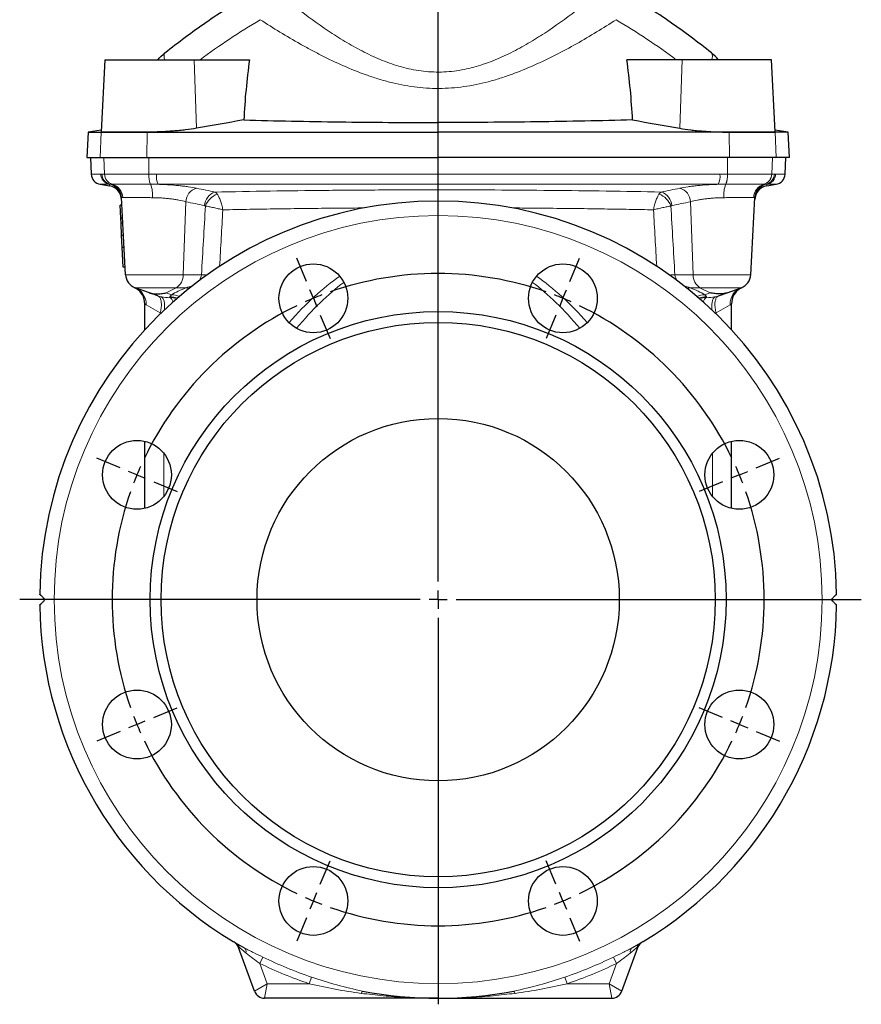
# Model space of a CAD drawing. Header units: millimetres. Extents: x -377 to 763, y -312 to 427.
# Tile 2 of 5: x -377 to -144, y 15 to 287. Entities that reach past the tile are written whole.
import ezdxf

# ---------------------------------------------------------------- set-up
doc = ezdxf.new("R2010")
doc.units = ezdxf.units.MM
doc.layers.add('FORMAT', color=7, linetype='Continuous')

# ---------------------------------------------------------------- blocks, each defined once
blk = doc.blocks.new('SW_CENTERMARKSYMBOL_0')
at = {"layer": 'FORMAT', "color": 0}
for p, q in [((0, 5), (0, 300.82)), ((-5, 0), (-115.52, 0)), ((0, 0), (-2.5, 0)), ((0, 0), (0, 2.5)), ((0, 0), (0, -2.5)), ((0, 0), (2.5, 0)), ((5, 0), (116.81, 0)), ((0, -5), (0, -111.67))]:
    blk.add_line(p, q, dxfattribs=at)
blk = doc.blocks.new('SW_CENTERMARKSYMBOL_1')
at = {"layer": 'FORMAT', "color": 0}
for p, q in [((-70.8, 4.62), (-73.48, 11.09)), ((1.91, 4.62), (4.59, 11.09)), ((-68.88, 0), (-69.84, 2.31)), ((-68.88, 0), (-67.93, -2.31)), ((-34.44, -78.15), (-34.44, 2.5)), ((0, 0), (-0.96, -2.31)), ((0, 0), (0.96, 2.31)), ((-66.97, -4.62), (-64.29, -11.09)), ((-1.91, -4.62), (-4.59, -11.09)), ((-122.21, -46.79), (-128.68, -44.12)), ((53.33, -46.79), (59.79, -44.12)), ((-117.59, -48.71), (-119.9, -47.75)), ((-117.59, -48.71), (-115.28, -49.66)), ((48.71, -48.71), (46.4, -49.66)), ((48.71, -48.71), (51.02, -47.75)), ((-112.97, -50.62), (-106.5, -53.3)), ((44.09, -50.62), (37.62, -53.3)), ((-34.44, -83.15), (-34.44, -80.65)), ((-39.44, -83.15), (-120.09, -83.15)), ((-34.44, -83.15), (-36.94, -83.15)), ((-34.44, -83.15), (-34.44, -85.65)), ((-34.44, -83.15), (-31.94, -83.15)), ((-29.44, -83.15), (51.21, -83.15)), ((-34.44, -88.15), (-34.44, -168.8)), ((-112.97, -115.68), (-106.5, -113)), ((44.09, -115.68), (37.62, -113)), ((-117.59, -117.59), (-115.28, -116.63)), ((48.71, -117.59), (46.4, -116.63)), ((-122.21, -119.5), (-128.68, -122.18)), ((-117.59, -117.59), (-119.9, -118.55)), ((48.71, -117.59), (51.02, -118.55)), ((53.33, -119.5), (59.79, -122.18)), ((-66.97, -161.68), (-64.29, -155.21)), ((-1.91, -161.68), (-4.59, -155.21)), ((-68.88, -166.3), (-67.93, -163.99)), ((0, -166.3), (-0.96, -163.99)), ((-68.88, -166.3), (-69.84, -168.61)), ((0, -166.3), (0.96, -168.61)), ((-70.8, -170.92), (-73.48, -177.38)), ((1.91, -170.92), (4.59, -177.38))]:
    blk.add_line(p, q, dxfattribs=at)
for start, end in [(70.6831, 109.3169), (112.5, 114.0915), (110.9085, 112.5), (67.5, 69.0915), (65.9085, 67.5), (115.6831, 154.3169), (25.6831, 64.3169), (157.5, 159.0915), (155.9085, 157.5), (22.5, 24.0915), (20.9085, 22.5), (160.6831, 199.3169), (340.6831, 19.3169), (200.9085, 202.5), (337.5, 339.0915), (202.5, 204.0915), (335.9085, 337.5), (205.6831, 244.3169), (295.6831, 334.3169), (245.9085, 247.5), (292.5, 294.0915), (247.5, 249.0915), (250.6831, 289.3169), (290.9085, 292.5)]:
    blk.add_arc((-34.44, -83.15), 90, start, end, dxfattribs=at)

msp = doc.modelspace()

# ---------------------------------------------------------------- linework, layer by layer
at = {"color": 7, "linetype": 'Continuous', "lineweight": 25}
for p, q in [((-353.06, 275.55), (-354.1, 255.64)), ((-353.06, 275.55), (-328.42, 275.55)), ((-328.42, 275.55), (-313.15, 275.55)), ((-193.7, 275.55), (-208.97, 275.55)), ((-169.06, 275.55), (-193.7, 275.55)), ((-168.01, 255.64), (-169.06, 275.55)), ((-357.69, 255.51), (-358.05, 248.55)), ((-354.07, 256.15), (-357.69, 255.51)), ((-357.69, 255.51), (-354.05, 255.51)), ((-354.05, 255.51), (-341.43, 255.51)), ((-341.43, 255.51), (-261.06, 255.51)), ((-180.68, 255.51), (-261.06, 255.51)), ((-168.07, 255.51), (-180.68, 255.51)), ((-164.43, 255.51), (-168.07, 255.51)), ((-164.43, 255.51), (-168.04, 256.15)), ((-164.06, 248.55), (-164.43, 255.51)), ((-358.05, 248.55), (-354.4, 248.55)), ((-357.06, 248.55), (-356.82, 243.96)), ((-354.4, 248.55), (-341.51, 248.55)), ((-341.51, 248.55), (-261.06, 248.55)), ((-180.6, 248.55), (-261.06, 248.55)), ((-167.71, 248.55), (-180.6, 248.55)), ((-164.06, 248.55), (-167.71, 248.55)), ((-165.3, 243.96), (-165.06, 248.55)), ((-354.34, 241.17), (-351.75, 240.71)), ((-170.36, 240.71), (-167.77, 241.17)), ((-347.36, 216.19), (-348.48, 237.49)), ((-174.75, 216.19), (-173.64, 237.49)), ((-348.68, 231.86), (-348.87, 235.41)), ((-348.37, 235.41), (-348.87, 235.41)), ((-348.18, 231.86), (-348.68, 231.86)), ((-348.61, 230.48), (-348.68, 231.86)), ((-348.11, 230.48), (-348.61, 230.48)), ((-348.43, 227.06), (-348.61, 230.48)), ((-347.93, 227.06), (-348.43, 227.06)), ((-348.26, 223.7), (-348.43, 227.06)), ((-347.76, 223.7), (-348.26, 223.7)), ((-347.97, 218.27), (-348.26, 223.7)), ((-347.47, 218.27), (-347.97, 218.27)), ((-340.79, 211.21), (-344.74, 212.64)), ((-181.32, 211.21), (-177.38, 212.64)), ((-338.46, 210.36), (-340.79, 211.21)), ((-183.65, 210.36), (-181.32, 211.21)), ((-342.06, 200.97), (-342.06, 208.19)), ((-180.06, 200.97), (-180.06, 208.19)), ((-342.06, 151.73), (-342.06, 170.24)), ((-180.06, 151.73), (-180.06, 170.24)), ((-311.78, 18.52), (-316.15, 30.54)), ((-210.34, 18.52), (-205.96, 30.54)), ((-261.06, 16.55), (-308.96, 16.55)), ((-261.06, 16.55), (-213.16, 16.55))]:
    msp.add_line(p, q, dxfattribs=at)
at = {"color": 8, "linetype": 'Continuous', "lineweight": 18}
for p, q in [((-327.78, 256.63), (-328.42, 275.55)), ((-194.34, 256.63), (-193.7, 275.55)), ((-261.06, 258.22), (-261.06, 255.51)), ((-354.4, 248.55), (-354.05, 255.51)), ((-353.7, 255.57), (-354.05, 255.51)), ((-341.51, 248.55), (-341.43, 255.51)), ((-341.36, 255.57), (-341.43, 255.51)), ((-261.06, 248.55), (-261.06, 255.51)), ((-180.75, 255.57), (-180.68, 255.51)), ((-180.6, 248.55), (-180.68, 255.51)), ((-168.42, 255.57), (-168.07, 255.51)), ((-167.71, 248.55), (-168.07, 255.51)), ((-353.13, 243.93), (-353.37, 248.55)), ((-340.93, 243.96), (-340.97, 248.55)), ((-181.19, 243.96), (-181.14, 248.55)), ((-168.98, 243.93), (-168.75, 248.55)), ((-356.82, 243.96), (-354.22, 243.96)), ((-338.83, 243.96), (-183.28, 243.96)), ((-165.3, 243.96), (-167.9, 243.96)), ((-351.79, 241.17), (-354.34, 241.17)), ((-183.76, 241.17), (-338.35, 241.17)), ((-170.33, 241.17), (-167.77, 241.17)), ((-331.48, 216.19), (-330.73, 236.36)), ((-190.64, 216.19), (-191.38, 236.36)), ((-347.36, 216.19), (-331.48, 216.19)), ((-331.48, 216.19), (-326.41, 216.19)), ((-190.64, 216.19), (-195.71, 216.19)), ((-174.75, 216.19), (-190.64, 216.19)), ((-333.34, 212.64), (-344.74, 212.64)), ((-336.12, 211.21), (-333.34, 212.64)), ((-330.48, 212.64), (-333.34, 212.64)), ((-191.63, 212.64), (-188.78, 212.64)), ((-188.78, 212.64), (-177.38, 212.64)), ((-185.99, 211.21), (-188.78, 212.64)), ((-336.12, 211.21), (-334.66, 210.67)), ((-185.99, 211.21), (-187.46, 210.67)), ((-337.82, 205.66), (-341.68, 207.94)), ((-184.29, 205.66), (-180.43, 207.94)), ((-337.6, 205.54), (-337.82, 205.66)), ((-184.52, 205.54), (-184.29, 205.66)), ((-336.79, 166.93), (-336.79, 155.05)), ((-185.32, 166.93), (-185.32, 155.05)), ((-316.15, 30.54), (-315.97, 30.61)), ((-205.96, 30.54), (-206.15, 30.61)), ((-309.45, 27.9), (-310.3, 26.16)), ((-212.67, 27.9), (-211.81, 26.16)), ((-310.3, 26.16), (-308.26, 20.55)), ((-211.81, 26.16), (-213.86, 20.55)), ((-296.01, 22.38), (-296.63, 20.55)), ((-226.1, 22.38), (-225.49, 20.55)), ((-311.78, 18.52), (-308.26, 20.55)), ((-308.96, 16.55), (-308.26, 20.55)), ((-308.26, 20.55), (-296.63, 20.55)), ((-213.86, 20.55), (-225.49, 20.55)), ((-210.34, 18.52), (-213.86, 20.55)), ((-213.16, 16.55), (-213.86, 20.55))]:
    msp.add_line(p, q, dxfattribs=at)
at = {"color": 8, "linetype": 'Continuous', "lineweight": 18, "flags": 128}
for points in [[(-338.46, 210.36), (-338.32, 210.29), (-338.18, 210.2), (-338.06, 210.09), (-337.94, 209.96), (-337.84, 209.8), (-337.75, 209.63), (-337.67, 209.43), (-337.6, 209.22), (-337.55, 208.99), (-337.51, 208.74), (-337.48, 208.48), (-337.46, 208.2), (-337.46, 207.91), (-337.47, 207.61), (-337.5, 207.3), (-337.54, 206.98), (-337.59, 206.66), (-337.65, 206.33), (-337.73, 205.99), (-337.82, 205.66)], [(-337.43, 210.07), (-337.32, 210.01), (-337.22, 209.93), (-337.12, 209.82), (-337.03, 209.69), (-336.94, 209.54), (-336.87, 209.36), (-336.8, 209.16), (-336.74, 208.94), (-336.69, 208.7), (-336.65, 208.44), (-336.62, 208.17), (-336.6, 207.88), (-336.59, 207.57), (-336.59, 207.26), (-336.6, 206.93), (-336.62, 206.6), (-336.63, 206.48)], [(-184.68, 210.07), (-184.79, 210.01), (-184.9, 209.93), (-185, 209.82), (-185.09, 209.69), (-185.17, 209.54), (-185.25, 209.36), (-185.32, 209.16), (-185.37, 208.94), (-185.42, 208.7), (-185.46, 208.44), (-185.49, 208.17), (-185.51, 207.88), (-185.52, 207.57), (-185.52, 207.26), (-185.51, 206.93), (-185.49, 206.6), (-185.49, 206.48)], [(-183.65, 210.36), (-183.8, 210.29), (-183.93, 210.2), (-184.06, 210.09), (-184.17, 209.96), (-184.27, 209.8), (-184.37, 209.63), (-184.45, 209.43), (-184.51, 209.22), (-184.57, 208.99), (-184.61, 208.74), (-184.64, 208.48), (-184.65, 208.2), (-184.65, 207.91), (-184.64, 207.61), (-184.62, 207.3), (-184.58, 206.98), (-184.53, 206.66), (-184.46, 206.33), (-184.38, 205.99), (-184.29, 205.66)]]:
    msp.add_lwpolyline(points, dxfattribs=at)
at = {"color": 8, "linetype": 'Continuous', "lineweight": 18}
msp.add_circle((-261.06, 126.55), 106, dxfattribs=at)
at = {"color": 7, "linetype": 'Continuous', "lineweight": 25}
for centre, radius in [((-295.5, 209.7), 9.5), ((-226.62, 209.7), 9.5), ((-261.06, 126.55), 79.5), ((-261.06, 126.55), 76.5), ((-261.06, 126.55), 50), ((-344.21, 160.99), 9.5), ((-177.91, 160.99), 9.5), ((-344.21, 92.1), 9.5), ((-177.91, 92.1), 9.5), ((-295.5, 43.4), 9.5), ((-226.62, 43.4), 9.5)]:
    msp.add_circle(centre, radius, dxfattribs=at)
at = {"color": 8, "linetype": 'Continuous', "lineweight": 18}
for centre, radius, start, end in [((-334.79, 276.47), 1.95, 150.4488, 208.1457), ((-187.32, 276.47), 1.95, 331.8543, 29.5512), ((-351.24, 244.1), 2.98, 182.5345, 259.429), ((-350.92, 244.08), 2.98, 182.4019, 256.629), ((-350.15, 244.06), 2.99, 182.5012, 253.6906), ((-350.15, 244.06), 2.99, 182.5055, 253.6941), ((-335.22, 243.52), 5.73, 175.5349, 204.0615), ((-335.21, 243.52), 5.74, 175.537, 204.0162), ((-333.49, 243.44), 5.37, 174.4338, 205.0993), ((-188.62, 243.44), 5.37, 334.9007, 5.5662), ((-186.91, 243.52), 5.74, 335.9838, 4.463), ((-186.89, 243.52), 5.73, 335.9385, 4.4651), ((-171.97, 244.06), 2.99, 286.3059, 357.4945), ((-171.96, 244.06), 2.99, 286.3094, 357.4988), ((-171.2, 244.08), 2.98, 283.371, 357.5981), ((-170.87, 244.1), 2.98, 280.571, 357.4655), ((-352.12, 237.39), 3.97, 2.2762, 73.4729), ((-348.27, 238.13), 8.39, 355.5062, 21.3249), ((-326.63, 236.15), 4.1, 106.3355, 177.1146), ((-195.48, 236.15), 4.1, 2.8854, 73.6645), ((-173.85, 238.13), 8.39, 158.6751, 184.4938), ((-169.99, 237.39), 3.97, 106.5271, 177.7238), ((-321.46, 235.09), 4.1, 106.4396, 177.1519), ((-320.18, 233.32), 5.45, 109.6768, 160.0284), ((-201.93, 233.32), 5.45, 19.9716, 70.3232), ((-200.65, 235.09), 4.1, 2.8481, 73.5604), ((-335.53, 216.05), 4.06, 302.7826, 1.9774), ((-333.79, 42.43), 173.92, 87.0733, 87.5681), ((-188.33, 42.43), 173.92, 92.4319, 92.9267), ((-186.58, 216.05), 4.06, 178.0226, 237.2174), ((-346.44, 208.19), 4.76, 357.0061, 69.0502), ((-331.01, 210.85), 1.87, 53.2721, 73.523), ((-330.8, 211), 2.12, 51.8899, 61.108), ((-191.32, 211), 2.12, 118.892, 128.1101), ((-191.1, 210.85), 1.87, 106.477, 126.7279), ((-175.68, 208.19), 4.76, 110.9498, 182.9939), ((-335.27, 205.27), 4.71, 64.7642, 89.3365), ((-336.55, 207.81), 2.54, 21.0535, 58.4801), ((-334.99, 205.38), 4.76, 65.8415, 91.5937), ((-334.44, 206.47), 4.2, 62.382, 93.0078), ((-187.68, 206.47), 4.2, 86.9922, 117.618), ((-187.13, 205.38), 4.76, 88.4063, 114.1585), ((-186.84, 205.27), 4.71, 90.6635, 115.2358), ((-185.57, 207.81), 2.54, 121.5199, 158.9465), ((-317.61, 30.24), 1.68, 12.6198, 58.9923), ((-315.26, 29.53), 1.17, 337.4793, 46.2522), ((-206.85, 29.53), 1.17, 133.7478, 202.5207), ((-204.51, 30.24), 1.68, 121.0077, 167.3802), ((-261.06, 126.55), 109.87, 243.8687, 251.4491), ((-261.06, 126.55), 109.87, 288.5509, 296.1313), ((-261.06, 126.55), 111.81, 243.8687, 251.4491), ((-261.06, 126.55), 111.81, 288.5509, 296.1313), ((-281.38, 17.79), 0.917, 125.4352, 173.3398), ((-240.73, 17.79), 0.917, 6.6602, 54.5648)]:
    msp.add_arc(centre, radius, start, end, dxfattribs=at)
at = {"color": 7, "linetype": 'Continuous', "lineweight": 25}
for centre, radius, start, end in [((-118.87, 248.87), 196.1, 172.1813, 177.0584), ((-403.24, 248.87), 196.1, 2.9416, 7.8187), ((-353.82, 244.12), 3, 183, 260), ((-168.29, 244.12), 3, 280, 357), ((-352.45, 236.77), 4, 3, 80.0016), ((-352.47, 237.28), 4, 3.0119, 77.5046), ((-169.67, 236.77), 4, 100.0014, 177), ((-169.64, 237.28), 4, 102.4954, 176.9881), ((-261.06, 126.55), 110, 0.7761, 179.2239), ((-343.37, 216.4), 4, 183, 250), ((-178.75, 216.4), 4, 290, 357), ((-347.06, 208.19), 5, 0, 58.5747), ((-175.06, 208.19), 5, 121.3827, 180), ((-261.06, 126.55), 110, 180.7761, 240.9626), ((-261.06, 126.55), 110, 299.0374, 359.2239), ((-318.97, 29.51), 3, 20, 59.1694), ((-203.14, 29.51), 3, 120.8306, 160), ((-308.96, 19.55), 3, 200, 270), ((-261.06, 126.55), 110, 259.071, 280.929), ((-213.16, 19.55), 3, 270, 340)]:
    msp.add_arc(centre, radius, start, end, dxfattribs=at)
at = {"color": 8, "linetype": 'Continuous', "lineweight": 18}
for centre, major_axis, ratio, start_param, end_param in [((-264.59, -1938.81), (162.86, 4388.66), 0.037007, 1.053913, 1.058888), ((-261.06, -1939.07), (159.31, 4388.66), 0.036205, 1.054065, 1.058149), ((-261.06, -1939.07), (-159.31, 4388.66), 0.036205, 5.225036, 5.229121), ((-257.53, -1938.81), (-162.86, 4388.66), 0.037007, 5.224297, 5.229272), ((-261.06, -1291.88), (-4.05, 1515.81), 0.148411, 0.103075, 0.166003), ((-261.06, -1291.88), (4.05, 1515.81), 0.148411, 6.117182, 6.18011), ((-326.42, 211.34), (9.98, 2.74), 0.240393, 1.923552, 2.473525), ((-261.27, -1293.55), (-3.83, 1515.81), 0.140496, 0.103496, 0.165657), ((-260.85, -1293.55), (3.83, 1515.81), 0.140496, 6.117528, 6.17969), ((-195.7, 211.34), (9.98, -2.74), 0.240393, 0.668068, 1.218041), ((-336.36, 218.1), (-2.26, 7.9), 0.919601, 2.698207, 2.990006), ((-335.71, 217.87), (0.22, 8.41), 0.234013, 3.500178, 3.553379), ((-186.41, 217.87), (-0.22, 8.41), 0.234013, 2.729806, 2.783007), ((-185.76, 218.1), (2.26, 7.9), 0.919601, 3.293179, 3.584978)]:
    msp.add_ellipse(centre, major_axis=major_axis, ratio=ratio, start_param=start_param, end_param=end_param, dxfattribs=at)
at = {"color": 7, "linetype": 'Continuous', "lineweight": 25}
for points, knots in [([(-336.49, 277.43), (-332.81, 280.38), (-329.03, 283.2), (-321.25, 288.61), (-317.25, 291.19), (-313.14, 293.65)], [0, 0, 0, 0, 0.5, 0.5, 1, 1, 1, 1]), ([(-185.62, 277.43), (-189.3, 280.38), (-193.08, 283.2), (-200.86, 288.61), (-204.86, 291.19), (-208.97, 293.65)], [0, 0, 0, 0, 0.5, 0.5, 1, 1, 1, 1]), ([(-314.71, 258.93), (-306.02, 258.69), (-297.2, 258.51), (-279.32, 258.27), (-270.25, 258.22), (-261.06, 258.22)], [0, 0, 0, 0, 0.5, 0.5, 1, 1, 1, 1]), ([(-207.4, 258.93), (-216.09, 258.69), (-224.91, 258.51), (-242.79, 258.27), (-251.86, 258.22), (-261.06, 258.22)], [0, 0, 0, 0, 0.5, 0.5, 1, 1, 1, 1]), ([(-353.7, 255.57), (-353.76, 255.57), (-353.88, 255.58), (-354, 255.59), (-354.08, 255.61), (-354.11, 255.62), (-354.1, 255.64), (-354.1, 255.64)], [0, 0, 0, 0, 0.237979, 0.476137, 0.714117, 0.958815, 1, 1, 1, 1]), ([(-341.36, 255.57), (-342.1, 255.57), (-342.83, 255.57), (-343.91, 255.57), (-344.27, 255.57), (-344.96, 255.57), (-345.31, 255.57), (-346.31, 255.57), (-346.95, 255.57), (-347.87, 255.57), (-348.17, 255.57), (-348.75, 255.57), (-349.04, 255.57), (-349.85, 255.57), (-350.35, 255.57), (-351.27, 255.57), (-351.69, 255.57), (-352.82, 255.57), (-353.36, 255.57), (-353.7, 255.57)], [0, 0, 0, 0, 0.125, 0.125, 0.1875, 0.1875, 0.25, 0.25, 0.375, 0.375, 0.4375, 0.4375, 0.5, 0.5, 0.625, 0.625, 0.75, 0.75, 1, 1, 1, 1]), ([(-327.78, 256.63), (-328.7, 256.46), (-329.69, 256.32), (-331.03, 256.15), (-331.3, 256.12), (-331.85, 256.06), (-332.14, 256.03), (-332.99, 255.95), (-333.56, 255.9), (-334.73, 255.81), (-335.32, 255.77), (-336.22, 255.71), (-336.52, 255.7), (-337.13, 255.67), (-337.43, 255.66), (-338.96, 255.6), (-340.16, 255.57), (-341.36, 255.57)], [0, 0, 0, 0, 0.25, 0.25, 0.3125, 0.3125, 0.375, 0.375, 0.5, 0.5, 0.625, 0.625, 0.6875, 0.6875, 0.75, 0.75, 1, 1, 1, 1]), ([(-194.34, 256.63), (-193.42, 256.46), (-192.42, 256.32), (-191.08, 256.15), (-190.81, 256.12), (-190.26, 256.06), (-189.98, 256.03), (-189.13, 255.95), (-188.55, 255.9), (-187.39, 255.81), (-186.8, 255.77), (-185.9, 255.71), (-185.6, 255.7), (-184.99, 255.67), (-184.68, 255.66), (-183.16, 255.6), (-181.95, 255.57), (-180.75, 255.57)], [0, 0, 0, 0, 0.25, 0.25, 0.3125, 0.3125, 0.375, 0.375, 0.5, 0.5, 0.625, 0.625, 0.6875, 0.6875, 0.75, 0.75, 1, 1, 1, 1]), ([(-180.75, 255.57), (-180.01, 255.57), (-179.28, 255.57), (-178.2, 255.57), (-177.85, 255.57), (-177.15, 255.57), (-176.81, 255.57), (-175.81, 255.57), (-175.16, 255.57), (-174.25, 255.57), (-173.95, 255.57), (-173.36, 255.57), (-173.08, 255.57), (-172.26, 255.57), (-171.76, 255.57), (-170.84, 255.57), (-170.42, 255.57), (-169.3, 255.57), (-168.76, 255.57), (-168.42, 255.57)], [0, 0, 0, 0, 0.125, 0.125, 0.1875, 0.1875, 0.25, 0.25, 0.375, 0.375, 0.4375, 0.4375, 0.5, 0.5, 0.625, 0.625, 0.75, 0.75, 1, 1, 1, 1]), ([(-168.42, 255.57), (-168.36, 255.57), (-168.24, 255.58), (-168.11, 255.59), (-168.04, 255.61), (-168.01, 255.62), (-168.02, 255.64), (-168.02, 255.64)], [0, 0, 0, 0, 0.237979, 0.476137, 0.714117, 0.958815, 1, 1, 1, 1]), ([(-345, 212.75), (-345, 212.75), (-344.99, 212.74), (-344.97, 212.73), (-344.94, 212.72), (-344.9, 212.7), (-344.84, 212.67), (-344.75, 212.63), (-344.63, 212.56), (-344.53, 212.5), (-344.46, 212.46), (-344.45, 212.46)], [0, 0, 0, 0, 0.087487, 0.1733365, 0.2503983, 0.3253387, 0.4114036, 0.5294835, 0.7061169, 0.9463358, 1, 1, 1, 1]), ([(-345, 212.75), (-345, 212.75), (-345, 212.75), (-344.97, 212.74), (-344.96, 212.73)], [0, 0, 0, 0, 0.521872, 1, 1, 1, 1]), ([(-177.66, 212.46), (-177.61, 212.49), (-177.52, 212.54), (-177.4, 212.61), (-177.31, 212.65), (-177.25, 212.69), (-177.2, 212.71), (-177.16, 212.72), (-177.14, 212.74), (-177.12, 212.74), (-177.12, 212.75), (-177.11, 212.75)], [0, 0, 0, 0, 0.2191169, 0.4064291, 0.5383918, 0.6316493, 0.7049273, 0.7721156, 0.8446843, 0.930678, 1, 1, 1, 1]), ([(-177.11, 212.75), (-177.11, 212.75), (-177.12, 212.75), (-177.14, 212.73), (-177.16, 212.73)], [0, 0, 0, 0, 0.514276, 1, 1, 1, 1]), ([(-340.79, 211.21), (-340.68, 211.16), (-340.55, 211.12), (-340.27, 211.05), (-340.11, 211.02), (-339.78, 210.97), (-339.6, 210.95), (-339.22, 210.92), (-339.02, 210.92), (-338.59, 210.92), (-338.37, 210.92), (-337.92, 210.95), (-337.69, 210.97), (-337.24, 211.02), (-337.01, 211.05), (-336.57, 211.12), (-336.34, 211.16), (-336.12, 211.21)], [0, 0, 0, 0, 0.125, 0.125, 0.25, 0.25, 0.375, 0.375, 0.5, 0.5, 0.625, 0.625, 0.75, 0.75, 0.875, 0.875, 1, 1, 1, 1]), ([(-181.32, 211.21), (-181.44, 211.16), (-181.57, 211.12), (-181.85, 211.05), (-182, 211.02), (-182.34, 210.97), (-182.52, 210.95), (-182.9, 210.92), (-183.1, 210.92), (-183.53, 210.92), (-183.74, 210.92), (-184.19, 210.95), (-184.42, 210.97), (-184.88, 211.02), (-185.1, 211.05), (-185.55, 211.12), (-185.77, 211.16), (-185.99, 211.21)], [0, 0, 0, 0, 0.125, 0.125, 0.25, 0.25, 0.375, 0.375, 0.5, 0.5, 0.625, 0.625, 0.75, 0.75, 0.875, 0.875, 1, 1, 1, 1]), ([(-369.56, 126.55), (-369.76, 126.75), (-369.95, 126.94), (-370.3, 127.29), (-370.47, 127.46), (-370.67, 127.66), (-370.73, 127.72), (-370.84, 127.83), (-370.89, 127.88), (-370.97, 127.96), (-371, 127.99), (-371.04, 128.03), (-371.05, 128.04), (-371.05, 128.04)], [0, 0, 0, 0, 0.25, 0.25, 0.5, 0.5, 0.625, 0.625, 0.75, 0.75, 0.875, 0.875, 1, 1, 1, 1]), ([(-152.56, 126.55), (-152.35, 126.75), (-152.16, 126.94), (-151.81, 127.29), (-151.65, 127.46), (-151.44, 127.66), (-151.38, 127.72), (-151.27, 127.83), (-151.22, 127.88), (-151.15, 127.96), (-151.12, 127.99), (-151.08, 128.03), (-151.07, 128.04), (-151.07, 128.04)], [0, 0, 0, 0, 0.25, 0.25, 0.5, 0.5, 0.625, 0.625, 0.75, 0.75, 0.875, 0.875, 1, 1, 1, 1]), ([(-371.05, 125.06), (-371.05, 125.06), (-371.01, 125.1), (-370.89, 125.21), (-370.84, 125.26), (-370.73, 125.37), (-370.67, 125.43), (-370.54, 125.57), (-370.46, 125.64), (-370.3, 125.8), (-370.22, 125.89), (-369.95, 126.15), (-369.76, 126.34), (-369.56, 126.55)], [0, 0, 0, 0, 0.25, 0.25, 0.375, 0.375, 0.5, 0.5, 0.625, 0.625, 0.75, 0.75, 1, 1, 1, 1]), ([(-151.07, 125.06), (-151.07, 125.06), (-151.11, 125.1), (-151.22, 125.21), (-151.27, 125.26), (-151.38, 125.37), (-151.44, 125.43), (-151.58, 125.57), (-151.65, 125.64), (-151.81, 125.8), (-151.9, 125.89), (-152.16, 126.15), (-152.35, 126.34), (-152.56, 126.55)], [0, 0, 0, 0, 0.25, 0.25, 0.375, 0.375, 0.5, 0.5, 0.625, 0.625, 0.75, 0.75, 1, 1, 1, 1])]:
    msp.add_open_spline(points, degree=3, knots=knots, dxfattribs=at)
at = {"color": 8, "linetype": 'Continuous', "lineweight": 18}
for points, knots in [([(-300.1, 289.82), (-297.3, 287.65), (-294.42, 285.54), (-289.91, 282.53), (-288.39, 281.55), (-285.28, 279.69), (-283.7, 278.8), (-280.46, 277.12), (-278.81, 276.34), (-276.26, 275.28), (-275.4, 274.94), (-273.65, 274.31), (-272.76, 274.02), (-270.09, 273.24), (-268.29, 272.83), (-264.62, 272.27), (-262.77, 272.13), (-259.94, 272.14), (-258.99, 272.19), (-257.13, 272.34), (-256.2, 272.46), (-253.46, 272.9), (-251.67, 273.33), (-248.15, 274.39), (-246.42, 275.03), (-243, 276.48), (-241.35, 277.27), (-238.14, 278.95), (-236.57, 279.84), (-233.51, 281.69), (-232.02, 282.65), (-227.61, 285.61), (-224.77, 287.68), (-222.02, 289.82)], [0, 0, 0, 0, 0.125, 0.125, 0.1875, 0.1875, 0.25, 0.25, 0.3125, 0.3125, 0.34375, 0.34375, 0.375, 0.375, 0.4375, 0.4375, 0.5, 0.5, 0.53125, 0.53125, 0.5625, 0.5625, 0.625, 0.625, 0.6875, 0.6875, 0.75, 0.75, 0.8125, 0.8125, 0.875, 0.875, 1, 1, 1, 1]), ([(-211.94, 286.59), (-215.48, 284.29), (-219.12, 282.06), (-224.75, 278.89), (-226.66, 277.86), (-230.55, 275.88), (-232.53, 274.93), (-236.57, 273.13), (-238.64, 272.28), (-241.83, 271.12), (-242.91, 270.76), (-245.08, 270.07), (-246.18, 269.76), (-249.48, 268.9), (-251.7, 268.44), (-255.1, 267.96), (-256.24, 267.84), (-258.53, 267.67), (-259.69, 267.63), (-263.16, 267.61), (-265.46, 267.76), (-269.99, 268.36), (-272.23, 268.81), (-275.56, 269.65), (-276.66, 269.97), (-278.84, 270.64), (-279.91, 271), (-283.1, 272.14), (-285.18, 272.98), (-289.27, 274.78), (-291.28, 275.74), (-294.26, 277.25), (-295.24, 277.76), (-297.19, 278.81), (-298.15, 279.34), (-302.93, 282.02), (-306.61, 284.28), (-310.17, 286.59)], [0, 0, 0, 0, 0.125, 0.125, 0.1875, 0.1875, 0.25, 0.25, 0.3125, 0.3125, 0.34375, 0.34375, 0.375, 0.375, 0.4375, 0.4375, 0.46875, 0.46875, 0.5, 0.5, 0.5625, 0.5625, 0.625, 0.625, 0.65625, 0.65625, 0.6875, 0.6875, 0.75, 0.75, 0.8125, 0.8125, 0.84375, 0.84375, 0.875, 0.875, 1, 1, 1, 1]), ([(-353.13, 243.93), (-352.79, 243.94), (-352.25, 243.94), (-351.14, 243.94), (-350.73, 243.95), (-349.82, 243.95), (-349.32, 243.95), (-348.24, 243.95), (-347.66, 243.95), (-346.46, 243.96), (-345.82, 243.96), (-343.82, 243.96), (-342.41, 243.96), (-340.93, 243.96)], [0, 0, 0, 0, 0.25, 0.25, 0.375, 0.375, 0.5, 0.5, 0.625, 0.625, 0.75, 0.75, 1, 1, 1, 1]), ([(-168.98, 243.93), (-169.32, 243.94), (-169.86, 243.94), (-170.97, 243.94), (-171.39, 243.95), (-172.3, 243.95), (-172.8, 243.95), (-173.88, 243.95), (-174.45, 243.95), (-175.66, 243.96), (-176.3, 243.96), (-178.3, 243.96), (-179.7, 243.96), (-181.18, 243.96)], [0, 0, 0, 0, 0.25, 0.25, 0.375, 0.375, 0.5, 0.5, 0.625, 0.625, 0.75, 0.75, 1, 1, 1, 1]), ([(-351.75, 240.71), (-351.75, 240.71), (-351.75, 240.7), (-351.75, 240.73), (-351.76, 240.81), (-351.77, 240.9), (-351.78, 241.02), (-351.78, 241.12), (-351.79, 241.17)], [0, 0, 0, 0, 0.0004407, 0.2993668, 0.4745128, 0.6496588, 0.8248294, 1, 1, 1, 1]), ([(-340.45, 241.18), (-341.72, 241.18), (-342.92, 241.18), (-344.64, 241.19), (-345.19, 241.19), (-346.23, 241.19), (-346.73, 241.19), (-348.13, 241.19), (-348.92, 241.19), (-350.21, 241.2), (-350.68, 241.2), (-350.99, 241.2)], [0, 0, 0, 0, 0.25, 0.25, 0.375, 0.375, 0.5, 0.5, 0.75, 0.75, 1, 1, 1, 1]), ([(-338.35, 241.17), (-337.86, 241.15), (-337.38, 241.13), (-336.4, 241.09), (-335.91, 241.06), (-334.46, 240.97), (-333.52, 240.89), (-332.17, 240.75), (-331.72, 240.7), (-330.85, 240.6), (-330.44, 240.54), (-329.22, 240.36), (-328.47, 240.23), (-327.79, 240.09)], [0, 0, 0, 0, 0.125, 0.125, 0.25, 0.25, 0.5, 0.5, 0.625, 0.625, 0.75, 0.75, 1, 1, 1, 1]), ([(-322.62, 239.02), (-312.59, 239.23), (-302.42, 239.38), (-289.54, 239.51), (-286.95, 239.53), (-281.78, 239.57), (-279.19, 239.59), (-271.42, 239.62), (-266.22, 239.64), (-250.61, 239.64), (-240.27, 239.58), (-224.87, 239.43), (-219.76, 239.37), (-209.56, 239.22), (-204.51, 239.13), (-199.49, 239.02)], [0, 0, 0, 0, 0.25, 0.25, 0.3125, 0.3125, 0.375, 0.375, 0.5, 0.5, 0.75, 0.75, 0.875, 0.875, 1, 1, 1, 1]), ([(-183.76, 241.17), (-184.25, 241.15), (-184.74, 241.13), (-185.71, 241.09), (-186.2, 241.06), (-187.66, 240.97), (-188.59, 240.89), (-189.95, 240.75), (-190.39, 240.7), (-191.26, 240.6), (-191.68, 240.54), (-192.89, 240.36), (-193.64, 240.23), (-194.33, 240.09)], [0, 0, 0, 0, 0.125, 0.125, 0.25, 0.25, 0.5, 0.5, 0.625, 0.625, 0.75, 0.75, 1, 1, 1, 1]), ([(-181.66, 241.18), (-180.4, 241.18), (-179.19, 241.18), (-177.47, 241.19), (-176.92, 241.19), (-175.88, 241.19), (-175.39, 241.19), (-173.99, 241.19), (-173.2, 241.19), (-171.91, 241.2), (-171.43, 241.2), (-171.13, 241.2)], [0, 0, 0, 0, 0.25, 0.25, 0.375, 0.375, 0.5, 0.5, 0.75, 0.75, 1, 1, 1, 1]), ([(-170.36, 240.71), (-170.36, 240.71), (-170.36, 240.7), (-170.36, 240.73), (-170.36, 240.81), (-170.35, 240.9), (-170.34, 241.02), (-170.33, 241.12), (-170.33, 241.17)], [0, 0, 0, 0, 0.000441, 0.299367, 0.474513, 0.649659, 0.824829, 1, 1, 1, 1]), ([(-339.9, 237.47), (-340.4, 237.48), (-340.88, 237.48), (-341.83, 237.49), (-342.28, 237.49), (-343.17, 237.49), (-343.59, 237.5), (-344.2, 237.5), (-344.41, 237.5), (-344.79, 237.51), (-344.98, 237.51), (-345.52, 237.52), (-345.86, 237.52), (-346.48, 237.53), (-346.77, 237.53), (-347.53, 237.54), (-347.91, 237.54), (-348.16, 237.55)], [0, 0, 0, 0, 0.125, 0.125, 0.25, 0.25, 0.375, 0.375, 0.4375, 0.4375, 0.5, 0.5, 0.625, 0.625, 0.75, 0.75, 1, 1, 1, 1]), ([(-330.73, 236.36), (-331.31, 236.53), (-331.96, 236.68), (-333.02, 236.88), (-333.39, 236.94), (-334.15, 237.06), (-334.53, 237.11), (-335.33, 237.21), (-335.73, 237.25), (-336.56, 237.33), (-336.98, 237.36), (-338.23, 237.44), (-339.07, 237.47), (-339.9, 237.47)], [0, 0, 0, 0, 0.25, 0.25, 0.375, 0.375, 0.5, 0.5, 0.625, 0.625, 0.75, 0.75, 1, 1, 1, 1]), ([(-322.02, 238.45), (-321.87, 238.23), (-321.72, 237.96), (-321.51, 237.5), (-321.44, 237.34), (-321.3, 237), (-321.23, 236.81), (-321.1, 236.43), (-321.03, 236.24), (-320.91, 235.84), (-320.85, 235.63), (-320.68, 234.99), (-320.58, 234.56), (-320.5, 234.12)], [0, 0, 0, 0, 0.25, 0.25, 0.375, 0.375, 0.5, 0.5, 0.625, 0.625, 0.75, 0.75, 1, 1, 1, 1]), ([(-200.1, 238.45), (-200.25, 238.23), (-200.39, 237.96), (-200.61, 237.5), (-200.68, 237.34), (-200.82, 237), (-200.89, 236.81), (-201.02, 236.43), (-201.08, 236.24), (-201.2, 235.84), (-201.26, 235.63), (-201.43, 234.99), (-201.53, 234.56), (-201.62, 234.12)], [0, 0, 0, 0, 0.25, 0.25, 0.375, 0.375, 0.5, 0.5, 0.625, 0.625, 0.75, 0.75, 1, 1, 1, 1]), ([(-191.38, 236.36), (-190.8, 236.53), (-190.16, 236.68), (-189.1, 236.88), (-188.72, 236.94), (-187.97, 237.06), (-187.58, 237.11), (-186.79, 237.21), (-186.38, 237.25), (-185.56, 237.33), (-185.14, 237.36), (-183.88, 237.44), (-183.05, 237.47), (-182.21, 237.47)], [0, 0, 0, 0, 0.25, 0.25, 0.375, 0.375, 0.5, 0.5, 0.625, 0.625, 0.75, 0.75, 1, 1, 1, 1]), ([(-182.21, 237.47), (-181.72, 237.48), (-181.23, 237.48), (-180.29, 237.49), (-179.83, 237.49), (-178.95, 237.49), (-178.52, 237.5), (-177.91, 237.5), (-177.71, 237.5), (-177.32, 237.51), (-177.13, 237.51), (-176.59, 237.52), (-176.26, 237.52), (-175.63, 237.53), (-175.35, 237.53), (-174.59, 237.54), (-174.21, 237.54), (-173.96, 237.55)], [0, 0, 0, 0, 0.125, 0.125, 0.25, 0.25, 0.375, 0.375, 0.4375, 0.4375, 0.5, 0.5, 0.625, 0.625, 0.75, 0.75, 1, 1, 1, 1]), ([(-325.3, 235.18), (-324.99, 235.13), (-324.64, 235.06), (-324.08, 234.95), (-323.88, 234.91), (-323.48, 234.83), (-323.27, 234.78), (-322.85, 234.69), (-322.64, 234.64), (-322.21, 234.54), (-322, 234.49), (-321.35, 234.33), (-320.91, 234.23), (-320.5, 234.12)], [0, 0, 0, 0, 0.25, 0.25, 0.375, 0.375, 0.5, 0.5, 0.625, 0.625, 0.75, 0.75, 1, 1, 1, 1]), ([(-281.38, 234.64), (-281.96, 234.64), (-283.75, 234.63), (-286.77, 234.6), (-290.48, 234.57), (-294.23, 234.53), (-298.01, 234.49), (-301.78, 234.44), (-305.54, 234.38), (-309.3, 234.33), (-313.05, 234.26), (-316.78, 234.19), (-319.26, 234.14), (-320.5, 234.12)], [0, 0, 0, 0, 0.043338, 0.136066, 0.228781, 0.324951, 0.421134, 0.517318, 0.613488, 0.710109, 0.806744, 0.903379, 1, 1, 1, 1]), ([(-201.62, 234.12), (-202.74, 234.14), (-204.97, 234.19), (-208.34, 234.25), (-211.73, 234.31), (-215.24, 234.36), (-218.88, 234.42), (-222.65, 234.47), (-226.43, 234.51), (-230.22, 234.56), (-234.02, 234.59), (-237.53, 234.62), (-239.78, 234.64), (-240.75, 234.64)], [0, 0, 0, 0, 0.087238, 0.174486, 0.261735, 0.348973, 0.445157, 0.541356, 0.637555, 0.73374, 0.829924, 0.926123, 1, 1, 1, 1]), ([(-196.81, 235.18), (-197.12, 235.13), (-197.48, 235.06), (-198.04, 234.95), (-198.23, 234.91), (-198.63, 234.83), (-198.84, 234.78), (-199.26, 234.69), (-199.47, 234.64), (-199.9, 234.54), (-200.12, 234.49), (-200.77, 234.33), (-201.2, 234.23), (-201.62, 234.12)], [0, 0, 0, 0, 0.25, 0.25, 0.375, 0.375, 0.5, 0.5, 0.625, 0.625, 0.75, 0.75, 1, 1, 1, 1]), ([(-327.29, 214.37), (-327.23, 214.43), (-327.07, 214.6), (-326.84, 214.92), (-326.62, 215.33), (-326.46, 215.76), (-326.42, 216.05), (-326.41, 216.19)], [0, 0, 0, 0, 0.132942, 0.341756, 0.570415, 0.798828, 1, 1, 1, 1]), ([(-194.81, 214.35), (-194.88, 214.42), (-195.04, 214.6), (-195.28, 214.92), (-195.5, 215.33), (-195.65, 215.76), (-195.69, 216.05), (-195.71, 216.19)], [0, 0, 0, 0, 0.140325, 0.347361, 0.574073, 0.800541, 1, 1, 1, 1]), ([(-329.77, 212.86), (-329.57, 212.93), (-329.17, 213.08), (-328.75, 213.28), (-328.53, 213.41), (-328.49, 213.44)], [0, 0, 0, 0, 0.452806, 0.906329, 1, 1, 1, 1]), ([(-192.34, 212.86), (-192.54, 212.93), (-192.94, 213.08), (-193.37, 213.28), (-193.58, 213.41), (-193.62, 213.43)], [0, 0, 0, 0, 0.453844, 0.908408, 1, 1, 1, 1]), ([(-341.68, 207.94), (-341.81, 208.02), (-341.9, 208.08), (-342.02, 208.17), (-342.06, 208.19), (-342.06, 208.19)], [0, 0, 0, 0, 0.5, 0.5, 1, 1, 1, 1]), ([(-180.43, 207.94), (-180.31, 208.02), (-180.22, 208.08), (-180.09, 208.17), (-180.06, 208.19), (-180.06, 208.19)], [0, 0, 0, 0, 0.5, 0.5, 1, 1, 1, 1]), ([(-315.97, 30.61), (-316.15, 30.89), (-316.36, 31.17), (-316.72, 31.55), (-316.85, 31.67), (-317.06, 31.84), (-317.13, 31.89), (-317.28, 32), (-317.36, 32.05), (-317.43, 32.09)], [0, 0, 0, 0, 0.5, 0.5, 0.75, 0.75, 0.875, 0.875, 1, 1, 1, 1]), ([(-314.18, 29.08), (-314.52, 29.37), (-314.86, 29.65), (-315.32, 30.05), (-315.47, 30.17), (-315.74, 30.41), (-315.86, 30.52), (-315.97, 30.61)], [0, 0, 0, 0, 0.5, 0.5, 0.75, 0.75, 1, 1, 1, 1]), ([(-314.45, 30.37), (-314.06, 30.16), (-313.66, 29.95), (-312.84, 29.54), (-312.42, 29.34), (-311.16, 28.73), (-310.3, 28.32), (-309.45, 27.9)], [0, 0, 0, 0, 0.25, 0.25, 0.5, 0.5, 1, 1, 1, 1]), ([(-207.67, 30.37), (-208.05, 30.16), (-208.45, 29.95), (-209.28, 29.54), (-209.7, 29.34), (-210.96, 28.73), (-211.81, 28.32), (-212.67, 27.9)], [0, 0, 0, 0, 0.25, 0.25, 0.5, 0.5, 1, 1, 1, 1]), ([(-207.94, 29.08), (-207.59, 29.37), (-207.25, 29.65), (-206.79, 30.05), (-206.65, 30.17), (-206.38, 30.41), (-206.25, 30.52), (-206.15, 30.61)], [0, 0, 0, 0, 0.5, 0.5, 0.75, 0.75, 1, 1, 1, 1]), ([(-206.15, 30.61), (-205.96, 30.89), (-205.76, 31.17), (-205.39, 31.55), (-205.26, 31.67), (-205.05, 31.84), (-204.98, 31.89), (-204.83, 32), (-204.76, 32.05), (-204.68, 32.09)], [0, 0, 0, 0, 0.5, 0.5, 0.75, 0.75, 0.875, 0.875, 1, 1, 1, 1]), ([(-310.3, 26.16), (-310.96, 26.67), (-311.63, 27.16), (-312.62, 27.88), (-312.94, 28.12), (-313.58, 28.59), (-313.88, 28.83), (-314.18, 29.08)], [0, 0, 0, 0, 0.5, 0.5, 0.75, 0.75, 1, 1, 1, 1]), ([(-211.81, 26.16), (-211.15, 26.67), (-210.48, 27.16), (-209.5, 27.88), (-209.17, 28.12), (-208.54, 28.59), (-208.23, 28.83), (-207.94, 29.08)], [0, 0, 0, 0, 0.5, 0.5, 0.75, 0.75, 1, 1, 1, 1]), ([(-296.01, 22.38), (-293.69, 21.6), (-291.36, 20.87), (-286.66, 19.57), (-284.3, 19), (-281.91, 18.54)], [0, 0, 0, 0, 0.5, 0.5, 1, 1, 1, 1]), ([(-226.1, 22.38), (-228.42, 21.6), (-230.76, 20.87), (-235.45, 19.57), (-237.81, 19), (-240.2, 18.54)], [0, 0, 0, 0, 0.5, 0.5, 1, 1, 1, 1]), ([(-282.29, 17.9), (-284.7, 18.21), (-287.09, 18.6), (-291.86, 19.51), (-294.25, 20.01), (-296.63, 20.55)], [0, 0, 0, 0, 0.5, 0.5, 1, 1, 1, 1]), ([(-239.82, 17.9), (-237.42, 18.21), (-235.03, 18.6), (-230.25, 19.51), (-227.87, 20.01), (-225.49, 20.55)], [0, 0, 0, 0, 0.5, 0.5, 1, 1, 1, 1]), ([(-262.77, 16.56), (-263.2, 16.56), (-264.64, 16.57), (-267.1, 16.65), (-270.13, 16.78), (-273.17, 16.97), (-276.21, 17.22), (-279.25, 17.53), (-281.28, 17.78), (-282.29, 17.9)], [0, 0, 0, 0, 0.066115, 0.221505, 0.376906, 0.532294, 0.688192, 0.844106, 1, 1, 1, 1]), ([(-261.06, 16.55), (-261.08, 16.55), (-261.52, 16.55), (-261.96, 16.55), (-262.39, 16.56)], [0, 0, 0, 0, 0.049836, 1, 1, 1, 1]), ([(-261.06, 16.55), (-261.04, 16.55), (-260.57, 16.55), (-260.11, 16.55), (-259.67, 16.56)], [0, 0, 0, 0, 0.047702, 1, 1, 1, 1]), ([(-259.31, 16.56), (-258.89, 16.56), (-257.46, 16.57), (-255.02, 16.65), (-251.98, 16.78), (-248.94, 16.97), (-245.9, 17.22), (-242.86, 17.53), (-240.84, 17.78), (-239.82, 17.9)], [0, 0, 0, 0, 0.064695, 0.220321, 0.375959, 0.531583, 0.687718, 0.843869, 1, 1, 1, 1])]:
    msp.add_open_spline(points, degree=3, knots=knots, dxfattribs=at)
for points in [[(-310.17, 286.59), (-315.93, 283.15), (-321.47, 279.47), (-326.8, 275.55)], [(-211.94, 286.59), (-206.18, 283.15), (-200.64, 279.47), (-195.31, 275.55)], [(-354.22, 243.96), (-354.11, 243.96), (-354, 243.96), (-353.89, 243.96)], [(-353.89, 243.96), (-353.65, 243.94), (-353.4, 243.93), (-353.14, 243.93)], [(-353.14, 243.93), (-353.13, 243.93), (-353.13, 243.93), (-353.13, 243.93)], [(-340.93, 243.96), (-340.23, 243.96), (-339.53, 243.96), (-338.83, 243.96)], [(-340.93, 243.96), (-340.93, 243.96), (-340.93, 243.96), (-340.93, 243.96)], [(-181.19, 243.96), (-181.89, 243.96), (-182.58, 243.96), (-183.28, 243.96)], [(-181.18, 243.96), (-181.18, 243.96), (-181.19, 243.96), (-181.19, 243.96)], [(-168.22, 243.96), (-168.46, 243.94), (-168.71, 243.93), (-168.98, 243.93)], [(-168.98, 243.93), (-168.98, 243.93), (-168.98, 243.93), (-168.98, 243.93)], [(-167.9, 243.96), (-168, 243.96), (-168.11, 243.96), (-168.22, 243.96)], [(-351.61, 241.19), (-351.67, 241.18), (-351.73, 241.18), (-351.79, 241.17)], [(-350.99, 241.2), (-351.27, 241.2), (-351.47, 241.2), (-351.61, 241.19)], [(-350.99, 241.2), (-350.99, 241.2), (-350.99, 241.2), (-350.99, 241.2)], [(-338.35, 241.17), (-339.05, 241.18), (-339.75, 241.18), (-340.45, 241.18)], [(-340.45, 241.18), (-340.45, 241.18), (-340.45, 241.18), (-340.45, 241.18)], [(-327.79, 240.09), (-326.07, 239.73), (-324.34, 239.38), (-322.62, 239.02)], [(-194.33, 240.09), (-196.05, 239.73), (-197.77, 239.38), (-199.49, 239.02)], [(-183.76, 241.17), (-183.06, 241.18), (-182.36, 241.18), (-181.67, 241.18)], [(-181.67, 241.18), (-181.67, 241.18), (-181.66, 241.18), (-181.66, 241.18)], [(-171.13, 241.2), (-171.13, 241.2), (-171.12, 241.2), (-171.12, 241.2)], [(-171.12, 241.2), (-170.85, 241.2), (-170.64, 241.2), (-170.51, 241.19)], [(-170.51, 241.19), (-170.45, 241.18), (-170.39, 241.18), (-170.33, 241.17)], [(-348.16, 237.55), (-348.37, 237.56), (-348.48, 237.54), (-348.48, 237.49)], [(-322.62, 239.02), (-322.41, 238.93), (-322.2, 238.74), (-322.02, 238.45)], [(-199.49, 239.02), (-199.71, 238.93), (-199.91, 238.74), (-200.1, 238.45)], [(-173.96, 237.55), (-173.74, 237.56), (-173.63, 237.54), (-173.64, 237.49)], [(-325.56, 235.29), (-327.28, 235.65), (-329.01, 236), (-330.73, 236.36)], [(-325.3, 235.18), (-325.38, 235.24), (-325.47, 235.28), (-325.56, 235.29)], [(-196.81, 235.18), (-196.73, 235.24), (-196.65, 235.28), (-196.56, 235.29)], [(-196.56, 235.29), (-194.83, 235.65), (-193.11, 236), (-191.38, 236.36)], [(-330.48, 212.64), (-330.24, 212.71), (-330, 212.78), (-329.77, 212.86)], [(-191.63, 212.64), (-191.87, 212.71), (-192.11, 212.78), (-192.34, 212.86)], [(-338.46, 210.36), (-338.14, 210.24), (-337.8, 210.15), (-337.43, 210.07)], [(-335.12, 210.14), (-335.04, 210.28), (-334.89, 210.45), (-334.66, 210.67)], [(-187, 210.14), (-187.08, 210.28), (-187.23, 210.45), (-187.46, 210.67)], [(-183.65, 210.36), (-183.97, 210.24), (-184.32, 210.15), (-184.68, 210.07)]]:
    msp.add_open_spline(points, degree=3, dxfattribs=at)
at = {"color": 7, "linetype": 'Continuous', "lineweight": 25}
for points in [[(-338.45, 275.55), (-337.85, 276.23), (-337.2, 276.86), (-336.49, 277.43)], [(-183.67, 275.55), (-184.26, 276.23), (-184.91, 276.86), (-185.62, 277.43)], [(-314.71, 258.93), (-319.07, 258.17), (-323.42, 257.4), (-327.78, 256.63)], [(-207.4, 258.93), (-203.05, 258.17), (-198.69, 257.4), (-194.34, 256.63)]]:
    msp.add_open_spline(points, degree=3, dxfattribs=at)

# ---------------------------------------------------------------- block references
at = {"layer": 'FORMAT'}
for name, p in [('SW_CENTERMARKSYMBOL_0', (-261.06, 126.55)), ('SW_CENTERMARKSYMBOL_1', (-226.62, 209.7))]:
    msp.add_blockref(name, p, dxfattribs=at)

doc.saveas('drawing.dxf')
